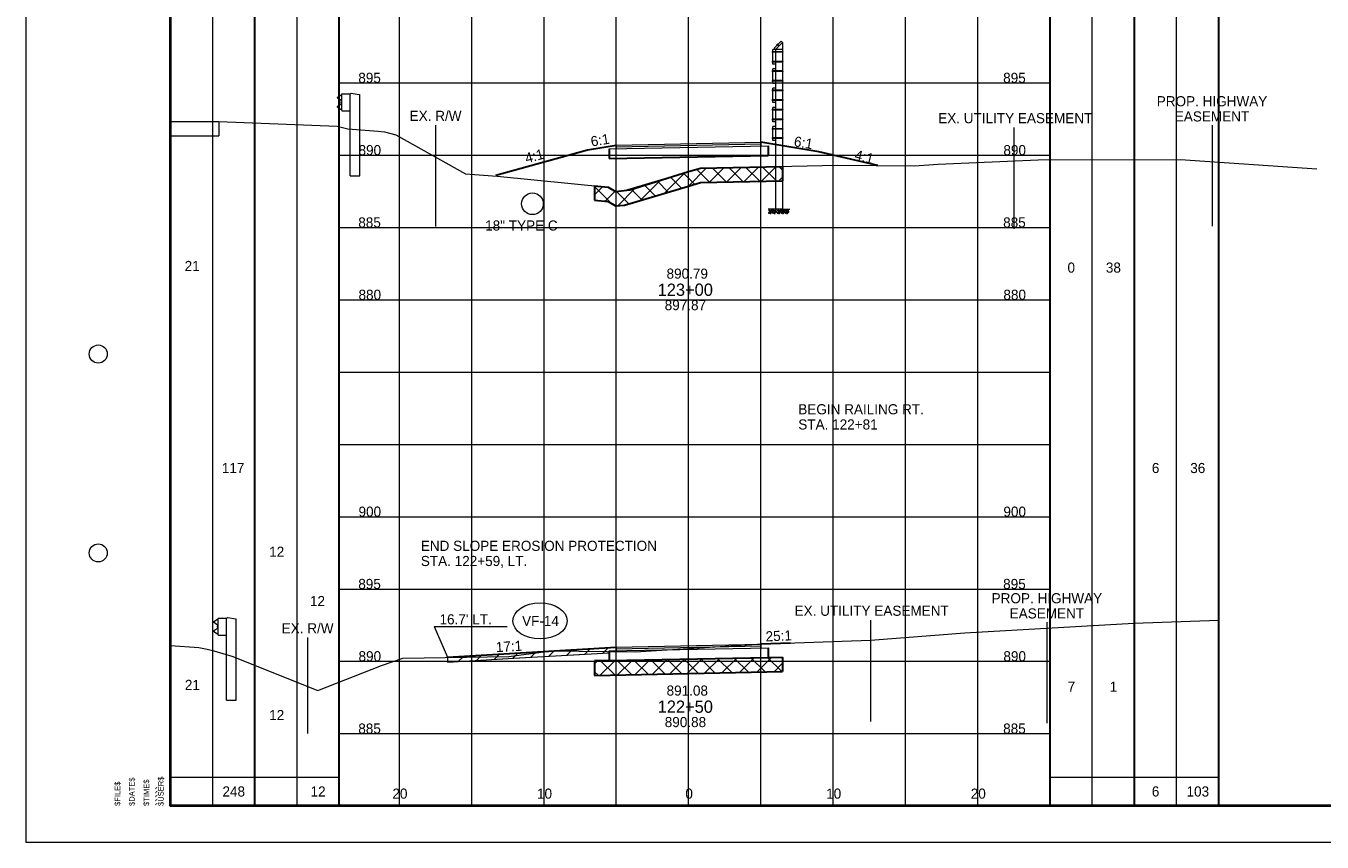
# Paper-space layout 'Layout1' of a CAD drawing. Header units: feet. Extents: x -1005 to 2379, y -670 to 6548.
# Tile 46 of 68: x -10 to 80, y 3332 to 3389. Entities that reach past the tile are written whole.
import ezdxf
from ezdxf.enums import TextEntityAlignment as Align

# ---------------------------------------------------------------- set-up
doc = ezdxf.new("R2010")
doc.units = ezdxf.units.FT
doc.header["$LTSCALE"] = 5
doc.header["$MEASUREMENT"] = 0
for name, pattern in [('DGN Style 2', [150.837143, 90.502286, -60.334857]), ('DGN Style 3', [211.172, 150.837143, -60.334857]), ('esmtshpr', [5.35, 1, -0.175, -0.175, 4]), ('esmtuex', [4.65, 0.8, -0.275, -0.275, 0.8, -0.3, 0.8, -0.3, 0.8, -0.3]), ('fencepr', [1, 0.925, 0.075]), ('rowex', [4.85, 0.8, -0.375, -0.375, 0.8, -0.3, 0.8, -0.3, 0.8, -0.3])]:
    doc.linetypes.add(name, pattern=pattern)
for name, color, linetype, lineweight in [('DR_P_Erosion_Control', 7, 'Continuous', 13), ('DR_P_Storm_Sewer', 151, 'Continuous', 13), ('DR_P_Text', 7, 'Continuous', 13), ('PV_P_Text', 7, 'Continuous', 13), ('PV_X_EOP', 7, 'DGN Style 3', 0), ('RD_P_Cells', 7, 'Continuous', 0), ('RD_P_Fence', 230, 'fencepr', 13), ('RD_X_Cells', 7, 'Continuous', 0), ('RW_P_Esmt_SH', 193, 'esmtshpr', 40), ('RW_X_Esmt_U', 6, 'esmtuex', 30), ('RW_X_Fee_RW', 6, 'rowex', 30), ('SH_Border', 7, 'Continuous', 40), ('SH_Data', 7, 'Continuous', 0), ('SH_Major_Grid_Line', 254, 'Continuous', 13), ('SH_Text', 7, 'Continuous', 13), ('TX_P_20', 7, 'Continuous', 13), ('TX_P_5', 7, 'Continuous', 13), ('TX_P_Misc', 7, 'Continuous', 13), ('TX_X_5', 7, 'Continuous', 0), ('XS_P_Finished_Grade', 3, 'Continuous', 30), ('XS_P_Pavt_Surface', 251, 'Continuous', 13), ('XS_P_Subgrade', 4, 'Continuous', 30), ('XS_P_Undercut', 230, 'Continuous', 30), ('XS_X_Ground_Line', 3, 'DGN Style 2', 13)]:
    doc.layers.add(name, color=color, linetype=linetype, lineweight=lineweight)
doc.layers.add('SH_Cut_Line', color=7, linetype='DGN Style 3', lineweight=0, plot=False)
doc.layers.add('XS_P_Pavt_Layers', color=251, linetype='Continuous', lineweight=0, transparency=0.5)
doc.styles.add('Slanted-Normal LS 0.50', font='font31.shx', dxfattribs={"height": 0.14})
doc.styles.add('Slanted-Sub Title', font='font31.shx', dxfattribs={"height": 0.17})
doc.styles.add('Style-CHAR_FAST_FONT', font='CHAR_FAST_FONT.shx')
doc.styles.add('Style-FONT1', font='FONT1.shx')
doc.styles.add('Style-font31', font='font31.shx')

# ---------------------------------------------------------------- blocks, each defined once
blk = doc.blocks.new('STAMP')
at = {"layer": 'TX_P_Misc', "linetype": 'Continuous', "lineweight": 13, "style": 'Style-CHAR_FAST_FONT'}
for s, p in [('$DATE$', (-0.573, 0)), ('$USER$', (-0.173, 0)), ('$FILE$', (-0.773, 0)), ('$TIME$', (-0.373, 0))]:
    blk.add_text(s, height=0.078, rotation=90, dxfattribs=at).set_placement(p, align=Align.TOP_LEFT)
blk = doc.blocks.new('XS POINT_294')
at = {"layer": 'RW_P_Esmt_SH', "linetype": 'Continuous', "lineweight": 13}
blk.add_line((0, 3.5), (0, -3.5), dxfattribs=at)
blk = doc.blocks.new('GRLT')
at = {"layer": 'RD_X_Cells', "linetype": 'DGN Style 3'}
for p, q in [((-1.506, 2.21), (-1.557, 2.188)), ((-1.557, -0.157), (-1.557, 2.188)), ((-0.971, 2.292), (-1.506, 2.21)), ((-0.89, 2.25), (-0.971, 2.292)), ((-0.307, 2.25), (-0.89, 2.25)), ((-0.89, -0.157), (-0.89, 2.25)), ((-0.307, 1.084), (-0.307, 2.25)), ((-0.307, 1.083), (-0.89, 1.083)), ((-1.557, -3.417), (-1.557, -0.157)), ((-0.89, -3.417), (-0.89, -0.157)), ((-0.89, -3.417), (-1.557, -3.417))]:
    blk.add_line(p, q, dxfattribs=at)
at = {"layer": 'RD_X_Cells', "linetype": 'DGN Style 3', "flags": 128}
blk.add_lwpolyline([(-0.307, 1.155), (-0.22, 1.172), (-0.059, 1.285), (-0.059, 1.285, 0.51949), (-0.059, 1.413), (-0.059, 1.414), (-0.264, 1.555), (-0.263, 1.556, -0.244874), (-0.296, 1.62), (-0.297, 1.62), (-0.297, 1.667), (-0.297, 1.714), (-0.296, 1.713, -0.244874), (-0.263, 1.777), (-0.264, 1.777), (-0.059, 1.92), (-0.059, 1.92, 0.51949), (-0.059, 2.048), (-0.059, 2.049), (-0.22, 2.162), (-0.307, 2.177)], format="xyb", dxfattribs=at)
for points in [[(-0.287, 1.727), (-0.287, 1.607), (-0.295, 1.607), (-0.295, 1.727), (-0.287, 1.727)], [(-0.287, 1.695), (-0.287, 1.637), (-0.262, 1.637), (-0.262, 1.695), (-0.287, 1.695)]]:
    blk.add_lwpolyline(points, close=True, dxfattribs=at)
blk = doc.blocks.new('XS POINT_295')
at = {"layer": 'RW_X_Esmt_U', "linetype": 'DGN Style 3', "lineweight": 0}
blk.add_line((0, 3.5), (0, -3.5), dxfattribs=at)
blk = doc.blocks.new('GPKLBL_221')
at = {"layer": 'TX_P_5', "linetype": 'Continuous', "insert": (-0.511, 0.978), "char_height": 0.7, "attachment_point": 1, "rotation": 350.53768, "line_spacing_factor": 0.6, "style": 'Style-font31'}
blk.add_mtext('25:1', dxfattribs=at)
blk = doc.blocks.new('GPKLBL_222')
at = {"layer": 'TX_P_5', "linetype": 'Continuous', "insert": (-1.3, 0.859), "char_height": 0.7, "attachment_point": 1, "rotation": 6.00636, "line_spacing_factor": 0.9, "style": 'Style-font31'}
blk.add_mtext('17:1', dxfattribs=at)
blk = doc.blocks.new('GPKLBL_223')
at = {"layer": 'TX_P_5', "linetype": 'Continuous', "insert": (-0.484, 0.995), "char_height": 0.7, "attachment_point": 1, "rotation": 345.96376, "line_spacing_factor": 0.66, "style": 'Style-font31'}
blk.add_mtext('4:1', dxfattribs=at)
blk = doc.blocks.new('GPKLBL_224')
at = {"layer": 'TX_P_5', "linetype": 'Continuous', "extrusion": (0, 0, -1), "insert": (-0.462, 0.97), "char_height": 0.7, "attachment_point": 3, "text_direction": (-0.986394, 0.164399, 0), "line_spacing_factor": 0.6, "style": 'Style-font31'}
blk.add_mtext('6:1', dxfattribs=at)
blk = doc.blocks.new('GPKLBL_225')
at = {"layer": 'TX_P_5', "linetype": 'Continuous', "insert": (-0.511, 0.978), "char_height": 0.7, "attachment_point": 1, "rotation": 350.53768, "line_spacing_factor": 0.6, "style": 'Style-font31'}
blk.add_mtext('6:1', dxfattribs=at)
blk = doc.blocks.new('XS POINT_296')
at = {"layer": 'RW_X_Fee_RW', "linetype": 'DGN Style 3', "lineweight": 0}
blk.add_line((0, 3.5), (0, -3.5), dxfattribs=at)
blk = doc.blocks.new('XS POINT_297')
at = {"layer": 'RW_P_Esmt_SH', "linetype": 'Continuous', "lineweight": 13}
blk.add_line((0, 3.5), (0, -3.5), dxfattribs=at)
blk = doc.blocks.new('XS POINT_298')
at = {"layer": 'RW_X_Esmt_U', "linetype": 'DGN Style 3', "lineweight": 0}
blk.add_line((0, 3.5), (0, -3.5), dxfattribs=at)
blk = doc.blocks.new('GPKLBL_226')
at = {"layer": 'TX_P_5', "linetype": 'Continuous', "insert": (-0.742, 0.903), "char_height": 0.7, "attachment_point": 1, "rotation": 0.78936, "line_spacing_factor": 0.9, "style": 'Style-font31'}
blk.add_mtext('4:1', dxfattribs=at)
blk = doc.blocks.new('RCP')
at = {"layer": 'RD_P_Cells'}
for points, knots in [([(0.02, 0.09), (0.03, 0.1), (0.05, 0.11), (0.07, 0.11), (0.07, 0.12), (0.08, 0.1), (0.08, 0.09), (0.08, 0.08), (0.07, 0.07), (0.06, 0.06), (0.05, 0.05), (0.02, 0.04), (0.02, 0.05), (0.01, 0.06), (0.01, 0.07), (0.01, 0.08), (0.01, 0.08), (0.01, 0.08), (0.01, 0.09), (0.02, 0.09), (0.02, 0.09), (0.02, 0.09)], [0, 0, 0, 0, 0.258176, 0.258176, 0.258176, 0.385117, 0.385117, 0.385117, 0.555016, 0.555016, 0.555016, 0.785627, 0.785627, 0.785627, 0.908123, 0.908123, 0.908123, 0.969027, 0.969027, 0.969027, 1, 1, 1, 1]), ([(0.05, 0.33), (0.06, 0.33), (0.06, 0.34), (0.07, 0.34), (0.08, 0.35), (0.09, 0.35), (0.1, 0.35), (0.11, 0.35), (0.12, 0.35), (0.12, 0.34), (0.13, 0.33), (0.13, 0.33), (0.13, 0.32), (0.12, 0.31), (0.12, 0.3), (0.11, 0.29), (0.1, 0.28), (0.09, 0.28), (0.08, 0.28), (0.07, 0.28), (0.05, 0.27), (0.04, 0.28), (0.04, 0.29), (0.03, 0.29), (0.03, 0.3), (0.03, 0.31), (0.04, 0.32), (0.04, 0.32), (0.04, 0.32), (0.04, 0.33), (0.05, 0.33)], [0, 0, 0, 0, 0.107172, 0.107172, 0.107172, 0.224609, 0.224609, 0.224609, 0.311187, 0.311187, 0.311187, 0.390245, 0.390245, 0.390245, 0.521508, 0.521508, 0.521508, 0.650159, 0.650159, 0.650159, 0.785017, 0.785017, 0.785017, 0.874079, 0.874079, 0.874079, 0.953282, 0.953282, 0.953282, 1, 1, 1, 1]), ([(0.16, 0.26), (0.17, 0.26), (0.19, 0.27), (0.2, 0.27), (0.22, 0.27), (0.22, 0.25), (0.23, 0.23), (0.23, 0.22), (0.23, 0.2), (0.22, 0.19), (0.2, 0.18), (0.19, 0.17), (0.17, 0.17), (0.16, 0.16), (0.14, 0.16), (0.13, 0.17), (0.12, 0.17), (0.11, 0.18), (0.11, 0.18), (0.1, 0.2), (0.1, 0.22), (0.11, 0.23), (0.11, 0.24), (0.12, 0.24), (0.13, 0.25), (0.13, 0.25), (0.14, 0.26), (0.15, 0.26), (0.15, 0.26), (0.15, 0.26), (0.16, 0.26)], [0, 0, 0, 0, 0.126661, 0.126661, 0.126661, 0.253188, 0.253188, 0.253188, 0.368171, 0.368171, 0.368171, 0.509113, 0.509113, 0.509113, 0.63015, 0.63015, 0.63015, 0.70369, 0.70369, 0.70369, 0.826515, 0.826515, 0.826515, 0.907901, 0.907901, 0.907901, 0.976801, 0.976801, 0.976801, 1, 1, 1, 1]), ([(0.16, 0.11), (0.17, 0.11), (0.18, 0.11), (0.19, 0.12), (0.21, 0.12), (0.23, 0.12), (0.25, 0.1), (0.26, 0.09), (0.26, 0.07), (0.26, 0.06), (0.25, 0.05), (0.24, 0.03), (0.23, 0.02), (0.21, 0), (0.18, 0), (0.16, 0.01), (0.15, 0.02), (0.13, 0.03), (0.13, 0.05), (0.12, 0.06), (0.13, 0.07), (0.14, 0.08), (0.14, 0.09), (0.14, 0.09), (0.15, 0.1), (0.15, 0.1), (0.15, 0.1), (0.16, 0.11)], [0, 0, 0, 0, 0.098896, 0.098896, 0.098896, 0.24332, 0.24332, 0.24332, 0.355319, 0.355319, 0.355319, 0.496743, 0.496743, 0.496743, 0.673566, 0.673566, 0.673566, 0.816859, 0.816859, 0.816859, 0.906168, 0.906168, 0.906168, 0.969895, 0.969895, 0.969895, 1, 1, 1, 1]), ([(0.29, 0.35), (0.3, 0.35), (0.31, 0.36), (0.32, 0.36), (0.34, 0.36), (0.34, 0.33), (0.34, 0.32), (0.33, 0.31), (0.32, 0.3), (0.31, 0.3), (0.3, 0.29), (0.28, 0.29), (0.27, 0.3), (0.27, 0.31), (0.27, 0.32), (0.27, 0.33), (0.27, 0.33), (0.28, 0.34), (0.28, 0.34), (0.28, 0.35), (0.28, 0.35), (0.29, 0.35)], [0, 0, 0, 0, 0.188286, 0.188286, 0.188286, 0.356428, 0.356428, 0.356428, 0.541746, 0.541746, 0.541746, 0.732506, 0.732506, 0.732506, 0.852511, 0.852511, 0.852511, 0.937171, 0.937171, 0.937171, 1, 1, 1, 1]), ([(0.31, 0.2), (0.32, 0.21), (0.33, 0.21), (0.34, 0.22), (0.35, 0.22), (0.36, 0.2), (0.36, 0.18), (0.37, 0.17), (0.36, 0.16), (0.35, 0.14), (0.34, 0.13), (0.33, 0.13), (0.32, 0.12), (0.31, 0.12), (0.3, 0.12), (0.29, 0.13), (0.28, 0.14), (0.27, 0.15), (0.27, 0.16), (0.28, 0.17), (0.28, 0.19), (0.29, 0.19), (0.29, 0.2), (0.3, 0.2), (0.31, 0.2)], [0, 0, 0, 0, 0.135762, 0.135762, 0.135762, 0.276579, 0.276579, 0.276579, 0.425633, 0.425633, 0.425633, 0.565886, 0.565886, 0.565886, 0.678149, 0.678149, 0.678149, 0.814077, 0.814077, 0.814077, 0.922173, 0.922173, 0.922173, 1, 1, 1, 1])]:
    blk.add_open_spline(points, degree=3, knots=knots, dxfattribs=at)

psp = doc.layouts.get("Layout1")

# ---------------------------------------------------------------- hatches: boundary and pattern name
at = {"layer": 'DR_P_Erosion_Control'}
h = psp.add_hatch(dxfattribs=at)
h.set_pattern_fill('HATCH', color=256, style=0, pattern_type=2)
h.set_pattern_definition([(45, (26.5518, 3349.2826), (-0.589255, 0.589255), [])])
h.paths.add_polyline_path([(30.333, 3345.717), (30.832, 3345.727), (30.832, 3345.873), (30.832, 3345.977), (23.74, 3345.552), (19.148, 3345.276), (19.148, 3344.946), (23.712, 3345.22), (30.333, 3345.594)])
at = {"layer": 'XS_P_Undercut', "lineweight": 0}
h = psp.add_hatch(dxfattribs=at)
h.set_pattern_fill('CROSSHATCH', color=256, style=0, pattern_type=2)
h.set_pattern_definition([(45, (40.8118, 3375.7781), (-0.589255, 0.589255), []), (315, (40.8118, 3375.7781), (0.589255, 0.589255), [])])
h.paths.add_polyline_path([(36.647, 3379.107), (35.833, 3378.868), (31.777, 3377.605), (31.432, 3377.565), (31.398, 3377.555), (30.774, 3377.489), (30.27, 3377.792), (29.333, 3377.883), (29.333, 3376.883), (30.27, 3376.792), (30.774, 3376.489), (31.398, 3376.555), (35.833, 3377.868), (36.647, 3378.107), (42.333, 3378.226), (42.333, 3379.226)])
h = psp.add_hatch(dxfattribs=at)
h.set_pattern_fill('CROSSHATCH', color=256, style=0, pattern_type=2)
h.set_pattern_definition([(45, (32.5906, 3344.5479), (-0.589255, 0.589255), []), (315, (32.5906, 3344.5479), (0.589255, 0.589255), [])])
h.paths.add_polyline_path([(30.333, 3345.05), (29.333, 3345.03), (29.333, 3344.03), (42.333, 3344.29), (42.333, 3345.29), (41.333, 3345.27)])

# ---------------------------------------------------------------- linework, layer by layer
at = {"layer": 'DR_P_Erosion_Control'}
for p, q in [((23.74, 3345.222), (30.333, 3345.594)), ((19.148, 3345.276), (19.148, 3344.946)), ((19.148, 3344.946), (23.74, 3345.222))]:
    psp.add_line(p, q, dxfattribs=at)
at = {"layer": 'DR_P_Erosion_Control', "flags": 128}
psp.add_lwpolyline([(30.333, 3345.717), (30.832, 3345.727), (30.832, 3345.873), (30.832, 3345.977), (23.74, 3345.552), (19.148, 3345.276), (19.148, 3344.946), (23.712, 3345.22), (30.333, 3345.594), (30.333, 3345.717)], close=True, dxfattribs=at)
at = {"layer": 'DR_P_Storm_Sewer'}
psp.add_circle((25.033, 3376.64), 0.75, dxfattribs=at)
at = {"layer": 'DR_P_Text'}
for q in [(23.283, 3347.398), (19.148, 3345.276)]:
    psp.add_line((18.234, 3347.398), q, dxfattribs=at)
at = {"layer": 'DR_P_Text', "color": 7, "linetype": 'Continuous', "lineweight": 13}
psp.add_ellipse((25.557, 3347.795), major_axis=(1.875, 0), ratio=0.666667, dxfattribs=at)
at = {"layer": 'PV_X_EOP'}
psp.add_line((3.343, 3382.33), (3.343, 3381.33), dxfattribs=at)
at = {"layer": 'RD_P_Fence', "linetype": 'Continuous'}
for p, q in [((42.24, 3387.892), (41.74, 3387.392)), ((42.333, 3387.799), (41.833, 3387.299)), ((42.333, 3387.799), (42.333, 3376.27)), ((42.333, 3387.155), (41.625, 3387.155)), ((42.333, 3387.114), (41.625, 3387.114)), ((41.666, 3387.176), (41.645, 3387.176)), ((41.645, 3387.093), (41.645, 3387.176)), ((41.666, 3387.093), (41.645, 3387.093)), ((41.833, 3387.299), (41.666, 3387.299)), ((41.666, 3386.299), (41.666, 3387.299)), ((41.833, 3387.299), (41.833, 3376.27)), ((42.333, 3387.299), (41.833, 3387.299)), ((41.946, 3387.628), (42.004, 3387.686)), ((42.089, 3387.514), (41.946, 3387.656)), ((41.96, 3387.613), (41.946, 3387.628)), ((42.118, 3387.543), (41.976, 3387.686)), ((42.019, 3387.672), (42.004, 3387.686)), ((42.333, 3386.485), (41.625, 3386.485)), ((42.333, 3386.444), (41.625, 3386.444)), ((41.666, 3386.506), (41.645, 3386.506)), ((41.645, 3386.423), (41.645, 3386.506)), ((41.666, 3386.423), (41.645, 3386.423)), ((41.833, 3386.299), (41.666, 3386.299)), ((41.833, 3385.969), (41.666, 3385.969)), ((41.666, 3384.969), (41.666, 3385.969)), ((42.333, 3385.825), (41.625, 3385.825)), ((42.333, 3385.784), (41.625, 3385.784)), ((42.333, 3385.155), (41.625, 3385.155)), ((42.333, 3385.114), (41.625, 3385.114)), ((41.666, 3385.846), (41.645, 3385.846)), ((41.645, 3385.763), (41.645, 3385.846)), ((41.666, 3385.763), (41.645, 3385.763)), ((41.666, 3385.176), (41.645, 3385.176)), ((41.645, 3385.093), (41.645, 3385.176)), ((41.666, 3385.093), (41.645, 3385.093)), ((42.333, 3384.495), (41.625, 3384.495)), ((42.333, 3384.454), (41.625, 3384.454)), ((41.666, 3384.516), (41.645, 3384.516)), ((41.645, 3384.433), (41.645, 3384.516)), ((41.666, 3384.433), (41.645, 3384.433)), ((41.833, 3384.969), (41.666, 3384.969)), ((41.833, 3384.639), (41.666, 3384.639)), ((41.666, 3383.639), (41.666, 3384.639)), ((42.333, 3383.825), (41.625, 3383.825)), ((42.333, 3383.784), (41.625, 3383.784)), ((41.666, 3383.846), (41.645, 3383.846)), ((41.645, 3383.763), (41.645, 3383.846)), ((41.666, 3383.763), (41.645, 3383.763)), ((41.833, 3383.639), (41.666, 3383.639)), ((41.833, 3383.309), (41.666, 3383.309)), ((41.666, 3382.309), (41.666, 3383.309)), ((42.333, 3383.165), (41.625, 3383.165)), ((42.333, 3383.124), (41.625, 3383.124)), ((42.333, 3382.495), (41.625, 3382.495)), ((42.333, 3382.454), (41.625, 3382.454)), ((41.666, 3383.186), (41.645, 3383.186)), ((41.645, 3383.103), (41.645, 3383.186)), ((41.666, 3383.103), (41.645, 3383.103)), ((41.666, 3382.516), (41.645, 3382.516)), ((41.645, 3382.433), (41.645, 3382.516)), ((41.666, 3382.433), (41.645, 3382.433)), ((42.333, 3381.835), (41.625, 3381.835)), ((42.333, 3381.794), (41.625, 3381.794)), ((41.666, 3381.856), (41.645, 3381.856)), ((41.645, 3381.773), (41.645, 3381.856)), ((41.666, 3381.773), (41.645, 3381.773)), ((41.833, 3382.309), (41.666, 3382.309)), ((41.833, 3381.979), (41.666, 3381.979)), ((41.666, 3381.021), (41.666, 3381.979)), ((42.333, 3381.207), (41.625, 3381.207)), ((42.333, 3381.166), (41.625, 3381.166)), ((41.666, 3381.228), (41.645, 3381.228)), ((41.645, 3381.145), (41.645, 3381.228)), ((41.666, 3381.145), (41.645, 3381.145)), ((41.833, 3381.021), (41.666, 3381.021)), ((42.333, 3376.27), (41.833, 3376.27))]:
    psp.add_line(p, q, dxfattribs=at)
at = {"layer": 'RD_P_Fence'}
for p, q in [((42.333, 3387.799), (42.24, 3387.892)), ((41.625, 3387.114), (41.625, 3387.155)), ((41.833, 3387.299), (41.74, 3387.392)), ((41.946, 3387.656), (41.976, 3387.686)), ((41.625, 3386.444), (41.625, 3386.485)), ((41.625, 3385.784), (41.625, 3385.825)), ((41.625, 3385.114), (41.625, 3385.155)), ((41.625, 3384.454), (41.625, 3384.495)), ((41.625, 3383.784), (41.625, 3383.825)), ((41.625, 3383.124), (41.625, 3383.165)), ((41.625, 3382.454), (41.625, 3382.495)), ((41.625, 3381.794), (41.625, 3381.835)), ((41.625, 3381.166), (41.625, 3381.207))]:
    psp.add_line(p, q, dxfattribs=at)
at = {"layer": 'RD_P_Fence', "ltscale": 1.166667, "extrusion": (0, 0, -1)}
for centre in [(-42.318, 3387.135), (-42.318, 3386.465), (-42.318, 3385.805), (-42.318, 3385.135), (-42.318, 3384.475), (-42.318, 3383.805), (-42.318, 3383.145), (-42.318, 3382.475), (-42.318, 3381.815), (-42.318, 3381.187)]:
    psp.add_arc(centre, 0.03, 119.86589, 240.13411, dxfattribs=at)
at = {"layer": 'RW_X_Fee_RW', "linetype": 'DGN Style 3', "lineweight": 0}
psp.add_line((9.483, 3346.637), (9.483, 3340.009), dxfattribs=at)
at = {"layer": 'SH_Border', "color": 7, "linetype": 'Continuous', "lineweight": 40, "flags": 128}
psp.add_lwpolyline([(0, 3440), (157.5, 3440), (157.5, 3335), (0, 3335), (0, 3440)], close=True, dxfattribs=at)
at = {"layer": 'SH_Border', "color": 7, "linetype": 'Continuous', "lineweight": 0}
for centre in [(-5, 3366.25), (-5, 3352.5)]:
    psp.add_circle(centre, 0.625, dxfattribs=at)
at = {"layer": 'SH_Cut_Line', "color": 7, "linetype": 'DGN Style 3', "lineweight": 0, "flags": 128}
psp.add_lwpolyline([(-10, 3332.5), (160, 3332.5), (160, 3442.5), (-10, 3442.5), (-10, 3332.5)], close=True, dxfattribs=at)
at = {"layer": 'SH_Data', "color": 7, "linetype": 'Continuous', "lineweight": 30}
for p, q in [((5.832, 3335), (5.832, 3440)), ((11.665, 3335), (11.665, 3440)), ((60.832, 3335), (60.832, 3440)), ((66.667, 3335), (66.667, 3440)), ((72.5, 3335), (72.5, 3440))]:
    psp.add_line(p, q, dxfattribs=at)
at = {"layer": 'SH_Data', "color": 7, "linetype": 'Continuous', "lineweight": 13}
for p, q in [((2.916, 3335), (2.916, 3438.75)), ((63.75, 3335), (63.75, 3438.75)), ((69.583, 3335), (69.583, 3438.75)), ((8.749, 3335), (8.749, 3436.667)), ((0, 3337), (11.665, 3337)), ((60.832, 3337), (72.5, 3337))]:
    psp.add_line(p, q, dxfattribs=at)
at = {"layer": 'SH_Major_Grid_Line', "color": 254, "linetype": 'Continuous', "lineweight": 13}
for p, q in [((15.832, 3335), (15.832, 3440)), ((20.832, 3335), (20.832, 3440)), ((25.832, 3335), (25.832, 3440)), ((30.832, 3335), (30.832, 3440)), ((35.833, 3335), (35.833, 3440)), ((40.833, 3335), (40.833, 3440)), ((45.833, 3335), (45.833, 3440)), ((50.833, 3335), (50.833, 3440)), ((55.833, 3335), (55.833, 3440)), ((11.665, 3385), (60.832, 3385)), ((11.665, 3380), (60.832, 3380)), ((11.665, 3375), (60.832, 3375)), ((11.665, 3370), (60.832, 3370)), ((11.665, 3365), (60.832, 3365)), ((11.665, 3360), (60.832, 3360)), ((11.665, 3355), (60.832, 3355)), ((11.665, 3350), (60.832, 3350)), ((11.665, 3345), (60.832, 3345)), ((11.665, 3340), (60.832, 3340))]:
    psp.add_line(p, q, dxfattribs=at)
at = {"layer": 'XS_P_Finished_Grade'}
for p, q in [((28.833, 3380.36), (30.832, 3380.693)), ((44.833, 3380.226), (40.833, 3380.893)), ((22.504, 3378.628), (28.833, 3380.36)), ((48.927, 3379.289), (44.833, 3380.226)), ((19.148, 3345.276), (30.832, 3345.977)), ((42.873, 3346.265), (40.833, 3346.177))]:
    psp.add_line(p, q, dxfattribs=at)
at = {"layer": 'XS_P_Pavt_Layers', "color": 2, "lineweight": 13}
for p, q in [((30.333, 3380.433), (41.333, 3380.653)), ((30.832, 3380.589), (40.833, 3380.789)), ((30.333, 3345.717), (41.333, 3345.937)), ((30.832, 3345.873), (40.833, 3346.073))]:
    psp.add_line(p, q, dxfattribs=at)
at = {"layer": 'XS_P_Pavt_Surface', "color": 193}
for p, q in [((30.832, 3380.693), (40.833, 3380.893)), ((30.832, 3380.693), (30.832, 3380.443)), ((40.833, 3380.893), (40.833, 3380.643)), ((30.832, 3345.977), (40.833, 3346.177)), ((30.832, 3345.977), (30.832, 3345.727)), ((40.833, 3346.177), (40.833, 3345.927))]:
    psp.add_line(p, q, dxfattribs=at)
at = {"layer": 'XS_P_Subgrade'}
for p, q in [((41.333, 3380.653), (41.333, 3379.986)), ((30.333, 3380.433), (30.333, 3379.766)), ((30.333, 3379.766), (41.333, 3379.986)), ((30.333, 3345.717), (30.333, 3345.05)), ((41.333, 3345.937), (41.333, 3345.27)), ((30.333, 3345.05), (41.333, 3345.27))]:
    psp.add_line(p, q, dxfattribs=at)
at = {"layer": 'XS_P_Subgrade', "lineweight": 13}
for p, q in [((41.833, 3376.27), (41.325, 3376.27)), ((42.333, 3376.27), (42.825, 3376.27))]:
    psp.add_line(p, q, dxfattribs=at)
at = {"layer": 'XS_P_Undercut'}
for p, q in [((42.333, 3379.226), (42.333, 3378.226)), ((29.333, 3377.883), (29.333, 3376.883)), ((30.333, 3345.05), (29.333, 3345.03)), ((29.333, 3345.03), (29.333, 3344.03)), ((41.333, 3345.27), (42.333, 3345.29)), ((42.333, 3345.29), (42.333, 3344.29)), ((29.333, 3344.03), (42.333, 3344.29))]:
    psp.add_line(p, q, dxfattribs=at)
at = {"layer": 'XS_P_Undercut', "flags": 128}
for points in [[(29.333, 3377.883), (30.27, 3377.792), (30.774, 3377.489), (31.777, 3377.605), (35.833, 3378.868), (36.647, 3379.107), (42.333, 3379.226)], [(29.333, 3376.883), (30.27, 3376.792), (30.774, 3376.489), (31.398, 3376.555), (35.833, 3377.868), (36.647, 3378.107), (42.333, 3378.226)]]:
    psp.add_lwpolyline(points, dxfattribs=at)
at = {"layer": 'XS_P_Undercut', "lineweight": 0, "flags": 128}
for points in [[(36.647, 3379.107), (35.833, 3378.868), (31.777, 3377.605), (31.432, 3377.565), (31.398, 3377.555), (30.774, 3377.489), (30.27, 3377.792), (29.333, 3377.883), (29.333, 3376.883), (30.27, 3376.792), (30.774, 3376.489), (31.398, 3376.555), (35.833, 3377.868), (36.647, 3378.107), (42.333, 3378.226), (42.333, 3379.226), (36.647, 3379.107)], [(30.333, 3345.05), (29.333, 3345.03), (29.333, 3344.03), (42.333, 3344.29), (42.333, 3345.29), (41.333, 3345.27), (30.333, 3345.05)]]:
    psp.add_lwpolyline(points, close=True, dxfattribs=at)
at = {"layer": 'XS_X_Ground_Line', "flags": 128}
for points in [[(0, 3382.342), (3.345, 3382.33), (11.527, 3381.998), (12.255, 3381.821), (14.361, 3381.666), (14.801, 3381.623), (15.578, 3381.406), (20.402, 3378.711), (22.581, 3378.54), (30.27, 3377.792), (30.774, 3377.489), (31.398, 3377.555), (35.833, 3378.868), (36.647, 3379.107), (46.142, 3379.306), (51.447, 3379.274), (53.102, 3379.372), (60.014, 3379.671), (69.846, 3379.699), (79.291, 3379.061)], [(0, 3381.336), (3.343, 3381.33)], [(0, 3346.093), (1.966, 3345.952), (2.524, 3345.851), (2.988, 3345.729), (4.251, 3345.358), (10.18, 3342.978), (14.596, 3344.708), (16.079, 3345.228), (23.406, 3345.344), (26.335, 3345.732), (32.14, 3345.648), (35.832, 3345.881), (40.573, 3346.181), (48.402, 3346.465), (54.936, 3346.977), (66.636, 3347.642), (72.5, 3347.837)]]:
    psp.add_lwpolyline(points, dxfattribs=at)

# ---------------------------------------------------------------- block references
at = {"layer": 'RD_P_Cells', "xscale": 0.75, "yscale": 0.75, "zscale": 0.75}
for p in [(41.355, 3375.957), (41.636, 3375.957), (41.953, 3375.957), (42.22, 3375.957), (42.495, 3375.957)]:
    psp.add_blockref('RCP', p, dxfattribs=at)
at = {"layer": 'RD_X_Cells', "linetype": 'DGN Style 3', "extrusion": (0, 0, -1)}
for p in [(-11.533, 3381.996), (-2.983, 3345.73)]:
    psp.add_blockref('GRLT', p, dxfattribs=at)
at = {"layer": 'RW_P_Esmt_SH', "linetype": 'Continuous', "lineweight": 13}
for name, p in [('XS POINT_297', (72.033, 3378.583)), ('XS POINT_294', (60.613, 3344.213))]:
    psp.add_blockref(name, p, dxfattribs=at)
at = {"layer": 'RW_X_Esmt_U', "linetype": 'DGN Style 3', "lineweight": 0}
for name, p in [('XS POINT_298', (58.333, 3378.411)), ('XS POINT_295', (48.403, 3344.348))]:
    psp.add_blockref(name, p, dxfattribs=at)
at = {"layer": 'RW_X_Fee_RW', "linetype": 'DGN Style 3', "lineweight": 0}
psp.add_blockref('XS POINT_296', (18.333, 3378.573), dxfattribs=at)
at = {"layer": 'TX_P_5', "linetype": 'Continuous', "extrusion": (0, 0, -1)}
psp.add_blockref('GPKLBL_224', (-29.833, 3380.526), dxfattribs=at)
at = {"layer": 'TX_P_5', "linetype": 'Continuous'}
for name, p in [('GPKLBL_225', (43.705, 3380.338)), ('GPKLBL_223', (47.92, 3379.392))]:
    psp.add_blockref(name, p, dxfattribs=at)
for name, p, rotation in [('GPKLBL_226', (25.389, 3379.418), 14.51438029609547), ('GPKLBL_221', (41.845, 3346.221), 11.92114814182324), ('GPKLBL_222', (23.737, 3345.41), 357.4256122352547)]:
    psp.add_blockref(name, p, dxfattribs=dict(at, rotation=rotation))
at = {"layer": 'TX_P_Misc', "linetype": 'Continuous', "lineweight": 13, "xscale": 5, "yscale": 5, "zscale": 5}
psp.add_blockref('STAMP', (0, 3335), dxfattribs=at)

# ---------------------------------------------------------------- texts
at = {"layer": 'DR_P_Text', "color": 7, "lineweight": 13, "style": 'Style-font31'}
psp.add_text('VF-14', height=0.7, dxfattribs=at).set_placement((25.59, 3347.795), align=Align.MIDDLE_CENTER)
at = {"layer": 'DR_P_Text', "char_height": 0.7, "attachment_point": 1, "line_spacing_factor": 0.9, "style": 'Slanted-Normal LS 0.50'}
for s, insert in [('18" TYPE C', (21.762, 3375.489)), ("16.7' LT.", (18.607, 3348.253))]:
    psp.add_mtext(s, dxfattribs=dict(at, insert=insert))
at = {"layer": 'PV_P_Text', "char_height": 0.7, "attachment_point": 8, "line_spacing_factor": 0.6, "style": 'Slanted-Normal LS 0.50'}
for s, insert in [(' 890.79', (35.609, 3371.45)), (' 891.08', (35.611, 3342.617))]:
    psp.add_mtext(s, dxfattribs=dict(at, insert=insert))
at = {"layer": 'RW_P_Esmt_SH', "linetype": 'Continuous', "lineweight": 13, "char_height": 0.7, "attachment_point": 2, "line_spacing_factor": 0.9, "style": 'Style-font31'}
for insert in [(72.033, 3384.083), (60.613, 3349.713)]:
    psp.add_mtext('PROP. HIGHWAY\\PEASEMENT', dxfattribs=dict(at, insert=insert))
at = {"layer": 'RW_X_Esmt_U', "linetype": 'Continuous', "lineweight": 0, "style": 'Style-font31'}
for p in [(58.426, 3382.911), (48.496, 3348.848)]:
    psp.add_text('EX. UTILITY EASEMENT', height=0.7, dxfattribs=at).set_placement(p, align=Align.TOP_CENTER)
at = {"layer": 'RW_X_Fee_RW', "linetype": 'Continuous', "lineweight": 0, "char_height": 0.7, "attachment_point": 2, "line_spacing_factor": 0.66, "style": 'Style-font31'}
for insert in [(18.333, 3383.073), (9.483, 3347.637)]:
    psp.add_mtext('EX. R/W\\P', dxfattribs=dict(at, insert=insert))
at = {"layer": 'SH_Border', "color": 7, "linetype": 'Continuous', "lineweight": 0, "style": 'Style-FONT1'}
psp.add_text('`````', height=0.625, rotation=90, dxfattribs=at).set_placement((-0.375, 3335))
at = {"layer": 'SH_Text', "style": 'Style-font31'}
for s, p in [('895', (13.768, 3385)), ('895', (58.369, 3385)), ('890', (13.785, 3380)), ('890', (58.386, 3380)), ('885', (13.768, 3375)), ('885', (58.369, 3375)), ('880', (13.785, 3370)), ('880', (58.386, 3370)), ('900', (13.785, 3355)), ('900', (58.386, 3355)), ('895', (13.768, 3350)), ('895', (58.369, 3350)), ('890', (13.785, 3345)), ('890', (58.386, 3345)), ('885', (13.768, 3340)), ('885', (58.369, 3340)), ('20', (15.868, 3335.5)), ('10', (25.868, 3335.5)), ('0', (35.868, 3335.5)), ('0', (35.868, 3335.5)), ('10', (45.868, 3335.5)), ('20', (55.868, 3335.5))]:
    psp.add_text(s, height=0.7, dxfattribs=at).set_placement(p, align=Align.CENTER)
at = {"layer": 'SH_Text', "char_height": 0.7, "attachment_point": 1, "line_spacing_factor": 0.9, "style": 'Slanted-Sub Title'}
for s, insert in [('BEGIN RAILING RT.\\PSTA. 122+81', (43.419, 3362.781)), ('END SLOPE EROSION PROTECTION\\PSTA. 122+59, LT.', (17.312, 3353.338))]:
    psp.add_mtext(s, dxfattribs=dict(at, insert=insert))
at = {"layer": 'TX_P_20', "style": 'Slanted-Normal LS 0.50'}
for s, p in [('21', (1.498, 3372.34)), ('117', (4.33, 3358.368)), ('6', (68.132, 3358.368)), ('36', (71.047, 3358.368)), ('12', (7.345, 3352.579)), ('12', (10.162, 3349.168)), ('21', (1.513, 3343.368)), ('12', (7.345, 3341.284)), ('248', (4.374, 3336)), ('12', (10.207, 3336)), ('6', (68.13, 3336)), ('103', (71.052, 3336))]:
    psp.add_text(s, height=0.7, dxfattribs=at).set_placement(p, align=Align.MIDDLE_CENTER)
at = {"layer": 'TX_P_20', "char_height": 0.7, "attachment_point": 5, "line_spacing_factor": 0.6, "style": 'Slanted-Normal LS 0.50'}
for s, insert in [('0', (62.298, 3372.223)), ('38', (65.213, 3372.223)), ('7', (62.312, 3343.251)), ('1', (65.22, 3343.251))]:
    psp.add_mtext(s, dxfattribs=dict(at, insert=insert))
at = {"layer": 'TX_P_5', "char_height": 0.85, "attachment_point": 5, "line_spacing_factor": 0.6, "style": 'Slanted-Sub Title'}
for s, insert in [('123+00 ', (35.603, 3370.691)), ('122+50 ', (35.603, 3341.858))]:
    psp.add_mtext(s, dxfattribs=dict(at, insert=insert))
at = {"layer": 'TX_X_5', "style": 'Style-font31'}
for s, p in [('897.87', (35.611, 3369.983)), ('890.88', (35.614, 3341.15))]:
    psp.add_text(s, height=0.7, dxfattribs=at).set_placement(p, align=Align.TOP_CENTER)

doc.saveas('drawing.dxf')
